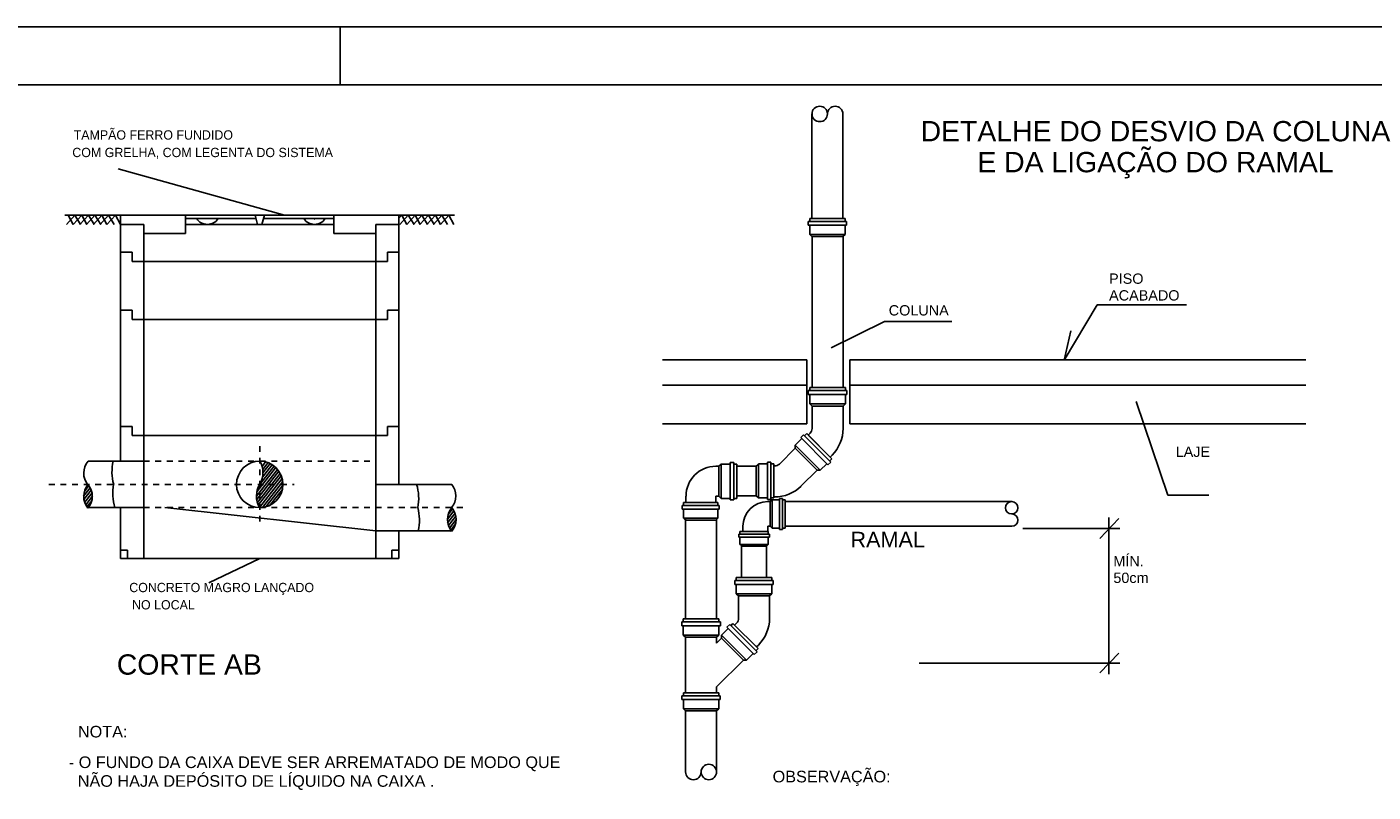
# Model space of a CAD drawing. Header units: millimetres. Extents: x 567 to 934, y -1 to 364.
# Tile 74 of 256: x 658 to 681, y 45 to 58. Entities that reach past the tile are written whole.
import ezdxf
from ezdxf.enums import TextEntityAlignment as Align

# ---------------------------------------------------------------- set-up
doc = ezdxf.new("R2010")
doc.units = ezdxf.units.MM
doc.header["$MEASUREMENT"] = 0
for name, pattern in [('ACAD_ISO03W100', [3, 1.2, -1.8]), ('DASHDOTX2', [5.08, 2.54, -1.27, 0, -1.27]), ('HIDDEN', [0.9525, 0.635, -0.3175])]:
    doc.linetypes.add(name, pattern=pattern)
doc.layers.get('0').update_dxf_attribs({"lineweight": 18})
for name, color, linetype in [('ALVENARIA', 9, 'Continuous'), ('ES-DETALHE', 7, 'Continuous'), ('FOLHA_PADRÃO', 7, 'Continuous'), ('TEX', 4, 'Continuous'), ('TEXTO', 2, 'Continuous')]:
    doc.layers.add(name, color=color, linetype=linetype)
doc.styles.add('ROMANS', font='arial.ttf')

# ---------------------------------------------------------------- blocks, each defined once
blk = doc.blocks.new('A1EST. 1500')
at = {"layer": 'FOLHA_PADRÃO', "color": 1, "linetype": 'Continuous'}
for p, q in [((150.008, 59.4), (0, 59.4)), ((95.5, 59.4), (95.5, 58.4))]:
    blk.add_line(p, q, dxfattribs=at)
at = {"layer": 'FOLHA_PADRÃO', "color": 6, "linetype": 'Continuous'}
blk.add_lwpolyline([(149, 58.4), (149, 1), (1, 1), (1, 58.4), (149, 58.4)], dxfattribs=at)

msp = doc.modelspace()

# ---------------------------------------------------------------- linework, layer by layer
at = {"layer": 'ALVENARIA', "linetype": 'Continuous', "ltscale": 0.001}
for p, q in [((658.202, 55.063), (659.16, 55.063)), ((658.374, 55.063), (658.228, 54.903)), ((658.26, 55.063), (658.347, 54.903)), ((658.494, 55.063), (658.347, 54.903)), ((658.374, 55.063), (658.472, 54.903)), ((658.607, 55.063), (658.461, 54.903)), ((658.494, 55.063), (658.581, 54.903)), ((658.72, 55.063), (658.574, 54.903)), ((658.607, 55.063), (658.705, 54.903)), ((658.84, 55.063), (658.694, 54.903)), ((658.72, 55.063), (658.819, 54.903)), ((658.953, 55.063), (658.807, 54.903)), ((658.84, 55.063), (658.927, 54.903)), ((659.073, 55.063), (658.927, 54.903)), ((658.953, 55.063), (659.052, 54.903)), ((659.073, 55.063), (659.16, 54.903)), ((659.164, 55.063), (659.17, 55.059)), ((659.17, 55.059), (659.172, 55.063)), ((661.496, 55.002), (660.28, 55.002)), ((661.522, 54.903), (661.48, 55.063)), ((661.595, 54.903), (661.64, 55.063)), ((662.84, 55.002), (661.623, 55.002)), ((663.96, 55.063), (664.918, 55.063)), ((664.007, 55.063), (663.96, 55.011)), ((664.121, 55.063), (663.975, 54.903)), ((664.007, 55.063), (664.094, 54.903)), ((664.241, 55.063), (664.094, 54.903)), ((664.121, 55.063), (664.219, 54.903)), ((664.354, 55.063), (664.208, 54.903)), ((664.241, 55.063), (664.328, 54.903)), ((664.467, 55.063), (664.321, 54.903)), ((664.354, 55.063), (664.452, 54.903)), ((664.587, 55.063), (664.441, 54.903)), ((664.467, 55.063), (664.566, 54.903)), ((664.7, 55.063), (664.554, 54.903)), ((664.587, 55.063), (664.674, 54.903)), ((664.82, 55.063), (664.674, 54.903)), ((664.7, 55.063), (664.799, 54.903)), ((664.82, 55.063), (664.907, 54.903)), ((660.278, 54.979), (660.278, 54.979)), ((660.28, 54.903), (662.84, 54.903)), ((661.522, 54.903), (661.595, 54.903)), ((659.16, 54.423), (659.36, 54.423)), ((659.36, 54.423), (659.36, 54.263)), ((663.76, 54.423), (663.76, 54.263)), ((663.96, 54.423), (663.76, 54.423)), ((659.16, 53.423), (659.36, 53.423)), ((659.36, 53.423), (659.36, 53.263)), ((663.76, 53.423), (663.76, 53.263)), ((663.96, 53.423), (663.76, 53.423)), ((659.16, 51.423), (659.36, 51.423)), ((659.36, 51.423), (659.36, 51.263)), ((663.76, 51.423), (663.76, 51.263)), ((663.96, 51.423), (663.76, 51.423)), ((663.958, 51.174), (663.958, 51.174)), ((663.56, 50.423), (663.56, 49.703)), ((659.16, 49.292), (659.281, 49.292)), ((659.281, 49.143), (659.281, 49.292)), ((663.839, 49.291), (663.96, 49.291)), ((663.839, 49.142), (663.839, 49.291))]:
    msp.add_line(p, q, dxfattribs=at)
at = {"layer": 'ALVENARIA', "color": 2, "linetype": 'Continuous', "ltscale": 0.001}
for p, q in [((659.16, 55.063), (663.96, 55.063)), ((659.16, 55.063), (659.16, 50.823)), ((660.28, 55.063), (660.28, 54.743)), ((662.84, 55.063), (662.84, 54.743)), ((663.96, 55.063), (663.96, 50.423)), ((659.16, 54.903), (659.56, 54.903)), ((659.56, 54.903), (659.56, 49.143)), ((663.56, 54.903), (663.56, 49.143)), ((663.56, 54.903), (663.96, 54.903)), ((659.56, 54.743), (660.28, 54.743)), ((662.84, 54.743), (663.56, 54.743)), ((658.604, 50.823), (659.56, 50.823)), ((663.56, 50.423), (664.869, 50.423)), ((658.59, 50.023), (659.56, 50.023)), ((659.16, 50.023), (659.16, 49.143)), ((663.56, 49.623), (664.877, 49.623)), ((663.96, 49.623), (663.96, 49.143)), ((659.16, 49.143), (663.96, 49.143))]:
    msp.add_line(p, q, dxfattribs=at)
at = {"layer": 'ALVENARIA', "color": 0, "linetype": 'Continuous', "ltscale": 0.001}
for p, q in [((659.36, 54.263), (663.76, 54.263)), ((659.36, 53.263), (663.76, 53.263)), ((659.36, 51.263), (663.76, 51.263)), ((661.504, 50.219), (661.865, 50.681)), ((661.509, 50.16), (661.89, 50.649)), ((661.511, 50.293), (661.834, 50.706)), ((661.511, 50.293), (661.834, 50.706)), ((661.52, 50.109), (661.913, 50.612)), ((661.555, 50.414), (661.802, 50.731)), ((661.601, 50.733), (661.661, 50.81)), ((661.607, 50.546), (661.771, 50.755)), ((661.612, 50.681), (661.702, 50.797)), ((661.615, 50.621), (661.739, 50.78)), ((658.525, 50.222), (658.638, 50.366)), ((658.538, 50.303), (658.615, 50.402)), ((661.535, 50.065), (661.932, 50.571)), ((661.554, 50.023), (661.947, 50.526)), ((661.607, 50.026), (661.957, 50.474)), ((661.667, 50.038), (661.968, 50.423)), ((661.96, 50.423), (661.968, 50.423)), ((658.529, 50.162), (658.656, 50.325)), ((658.542, 50.113), (658.669, 50.276)), ((658.56, 50.071), (658.675, 50.218)), ((658.582, 50.034), (658.665, 50.141)), ((661.725, 50.047), (661.95, 50.335)), ((664.795, 49.822), (664.908, 49.966)), ((664.799, 49.762), (664.926, 49.925)), ((664.808, 49.903), (664.885, 50.002)), ((664.812, 49.713), (664.939, 49.876)), ((664.83, 49.671), (664.945, 49.818)), ((664.852, 49.634), (664.935, 49.741))]:
    msp.add_line(p, q, dxfattribs=at)
at = {"layer": 'ALVENARIA', "color": 0, "linetype": 'DASHDOTX2', "ltscale": 0.02}
for p, q in [((661.56, 49.782), (661.56, 51.107)), ((657.926, 50.423), (662.155, 50.423)), ((663.56, 50.023), (665.124, 50.023))]:
    msp.add_line(p, q, dxfattribs=at)
at = {"layer": 'ALVENARIA', "color": 0, "linetype": 'ACAD_ISO03W100', "ltscale": 0.01}
for p, q in [((659.56, 50.823), (663.56, 50.823)), ((659.56, 50.023), (663.56, 50.023))]:
    msp.add_line(p, q, dxfattribs=at)
at = {"layer": 'ALVENARIA', "color": 9, "linetype": 'Continuous', "ltscale": 0.004}
msp.add_line((663.56, 49.623), (659.922, 50.023), dxfattribs=at)
at = {"layer": 'ALVENARIA', "color": 2, "linetype": 'Continuous', "ltscale": 0.001}
for centre, radius in [((662.5, 54.995), 0.00134), ((661.56, 50.423), 0.4)]:
    msp.add_circle(centre, radius, dxfattribs=at)
at = {"layer": 'ALVENARIA', "linetype": 'Continuous', "ltscale": 0.001}
for centre in [(660.658, 55.124), (662.505, 55.124)]:
    msp.add_arc(centre, 0.221, 213.3643, 326.6357, dxfattribs=at)
at = {"layer": 'ALVENARIA', "color": 2, "linetype": 'Continuous', "ltscale": 0.001}
for centre, start, end in [((658.84, 50.615), 138.4451, 219.9064), ((658.84, 50.215), 139.1813, 219.9064), ((658.36, 50.218), 319.1813, 40.6325), ((664.626, 50.223), 320.4477, 39.4347), ((665.109, 49.815), 139.1813, 219.9064), ((664.63, 49.818), 319.1813, 40.6325)]:
    msp.add_arc(centre, 0.314, start, end, dxfattribs=at)
at = {"layer": 'ALVENARIA', "color": 0, "linetype": 'Continuous', "ltscale": 0.001}
for centre, radius, start, end in [((659.815, 50.639), 0.802, 166.7238, 195.6212), ((661.215, 50.626), 0.4, 329.4965, 30.5035), ((659.828, 50.264), 0.802, 168.5768, 197.5097), ((661.904, 50.219), 0.4, 149.3823, 209.3861), ((663.498, 50.182), 0.802, 348.5768, 17.5097), ((663.511, 49.807), 0.802, 346.7238, 15.6212)]:
    msp.add_arc(centre, radius, start, end, dxfattribs=at)
at = {"layer": 'ES-DETALHE', "color": 2}
for p, q in [((671.078, 56.806), (671.078, 55.007)), ((671.612, 56.806), (671.612, 55.007)), ((671.041, 55.007), (671.649, 55.007)), ((671.041, 54.954), (671.041, 55.007)), ((671.649, 55.007), (671.649, 54.954)), ((671.014, 54.89), (671.014, 54.954)), ((671.041, 54.73), (671.041, 54.89)), ((671.649, 54.73), (671.649, 54.89)), ((671.676, 54.954), (671.676, 54.89)), ((671.078, 54.693), (671.041, 54.73)), ((671.081, 52.093), (671.081, 54.693)), ((671.649, 54.73), (671.612, 54.693)), ((671.615, 52.093), (671.615, 54.693)), ((671.015, 51.973), (671.015, 52.039)), ((671.654, 52.093), (671.042, 52.093)), ((671.042, 52.039), (671.042, 52.093)), ((671.654, 52.039), (671.654, 52.093)), ((671.68, 51.973), (671.68, 52.039)), ((671.042, 51.812), (671.042, 51.973)), ((671.042, 51.812), (671.081, 51.772)), ((671.081, 51.387), (671.081, 51.772)), ((671.654, 51.812), (671.615, 51.772)), ((671.615, 51.387), (671.615, 51.772)), ((671.654, 51.812), (671.654, 51.973)), ((670.886, 51.232), (670.934, 51.279)), ((670.952, 51.26), (670.99, 51.297)), ((671.013, 51.271), (671.047, 51.304)), ((670.791, 51.1), (670.79, 51.044)), ((670.791, 51.1), (670.905, 51.213)), ((671.39, 50.893), (671.013, 51.271)), ((670.517, 50.773), (670.79, 51.044)), ((671.383, 50.825), (671.421, 50.863)), ((671.39, 50.893), (671.424, 50.927)), ((669.424, 50.736), (669.475, 50.736)), ((669.513, 50.774), (669.475, 50.736)), ((669.513, 50.774), (669.669, 50.774)), ((669.669, 50.8), (669.734, 50.8)), ((669.734, 50.774), (669.785, 50.774)), ((669.785, 50.774), (669.785, 50.182)), ((669.785, 50.734), (670.119, 50.734)), ((670.113, 50.731), (670.149, 50.767)), ((670.155, 50.779), (670.31, 50.779)), ((670.31, 50.805), (670.372, 50.805)), ((670.372, 50.779), (670.423, 50.779)), ((670.423, 50.739), (670.434, 50.739)), ((670.423, 50.715), (670.423, 50.199)), ((670.892, 50.395), (671.166, 50.665)), ((671.221, 50.665), (671.166, 50.665)), ((671.221, 50.665), (671.335, 50.778)), ((671.354, 50.76), (671.402, 50.806)), ((668.907, 50.11), (668.907, 50.22)), ((669.424, 50.11), (669.424, 50.22)), ((669.424, 50.22), (669.475, 50.22)), ((669.513, 50.182), (669.475, 50.22)), ((669.513, 50.182), (669.669, 50.182)), ((669.669, 50.156), (669.734, 50.156)), ((669.734, 50.182), (669.785, 50.182)), ((669.785, 50.224), (670.121, 50.224)), ((670.155, 50.191), (670.119, 50.227)), ((670.155, 50.191), (670.31, 50.191)), ((670.372, 50.165), (670.31, 50.165)), ((670.316, 50.127), (670.359, 50.127)), ((670.39, 50.158), (670.359, 50.127)), ((670.361, 50.203), (670.361, 50.203)), ((670.423, 50.191), (670.372, 50.191)), ((670.39, 50.158), (670.519, 50.158)), ((670.423, 50.206), (670.431, 50.206)), ((670.519, 50.179), (670.572, 50.179)), ((670.572, 50.158), (670.615, 50.158)), ((670.615, 50.158), (670.615, 49.669)), ((670.615, 50.127), (674.521, 50.127)), ((668.84, 49.996), (668.84, 50.058)), ((668.866, 50.11), (669.455, 50.11)), ((668.866, 50.058), (668.866, 50.11)), ((668.866, 49.841), (668.866, 49.996)), ((669.443, 50.048), (669.443, 50.048)), ((669.455, 50.11), (669.455, 50.058)), ((669.455, 49.841), (669.455, 49.996)), ((669.481, 50.058), (669.481, 49.996)), ((668.914, 49.8), (668.878, 49.836)), ((668.9, 48.108), (668.9, 49.813)), ((669.455, 49.841), (669.419, 49.805)), ((669.434, 48.108), (669.434, 49.82)), ((669.889, 49.609), (669.889, 49.7)), ((670.313, 49.669), (670.313, 49.669)), ((670.316, 49.7), (670.359, 49.7)), ((670.316, 49.7), (670.359, 49.7)), ((670.316, 49.609), (670.316, 49.7)), ((670.39, 49.669), (670.359, 49.7)), ((670.39, 49.669), (670.519, 49.669)), ((670.572, 49.669), (670.615, 49.669)), ((670.615, 49.7), (674.521, 49.7)), ((669.815, 49.516), (669.815, 49.567)), ((669.837, 49.567), (669.837, 49.609)), ((669.837, 49.609), (670.323, 49.609)), ((669.837, 49.388), (669.837, 49.516)), ((669.889, 49.609), (670.316, 49.609)), ((670.313, 49.558), (670.313, 49.558)), ((670.323, 49.609), (670.323, 49.567)), ((670.323, 49.388), (670.323, 49.516)), ((670.344, 49.567), (670.344, 49.516)), ((670.519, 49.647), (670.572, 49.647)), ((669.876, 49.353), (669.846, 49.383)), ((669.866, 48.82), (669.866, 49.358)), ((670.323, 49.388), (670.293, 49.358)), ((670.293, 48.82), (670.293, 49.358)), ((669.747, 48.7), (669.747, 48.767)), ((669.774, 48.767), (669.774, 48.82)), ((670.386, 48.82), (669.774, 48.82)), ((670.386, 48.767), (670.386, 48.82)), ((670.412, 48.7), (670.412, 48.767)), ((669.774, 48.539), (669.774, 48.7)), ((669.774, 48.539), (669.813, 48.5)), ((669.813, 48.115), (669.813, 48.5)), ((670.386, 48.539), (670.346, 48.5)), ((670.346, 48.115), (670.346, 48.5)), ((670.386, 48.539), (670.386, 48.7)), ((668.835, 47.988), (668.835, 48.055)), ((668.861, 48.108), (669.473, 48.108)), ((668.861, 48.055), (668.861, 48.108)), ((669.473, 48.055), (669.473, 48.108)), ((669.5, 47.988), (669.5, 48.055)), ((669.745, 47.998), (669.779, 48.032)), ((668.861, 47.827), (668.861, 47.988)), ((668.861, 47.827), (668.9, 47.788)), ((669.473, 47.827), (669.434, 47.788)), ((669.473, 47.827), (669.473, 47.988)), ((669.518, 47.827), (669.632, 47.941)), ((669.518, 47.827), (669.518, 47.772)), ((669.613, 47.96), (669.661, 48.007)), ((669.679, 47.988), (669.717, 48.026)), ((669.717, 48.026), (670.15, 47.594)), ((668.9, 46.833), (668.9, 47.788)), ((669.434, 47.687), (669.434, 47.788)), ((669.434, 47.687), (669.518, 47.772)), ((670.112, 47.556), (670.15, 47.594)), ((670.122, 47.621), (670.156, 47.655)), ((669.434, 46.933), (669.896, 47.395)), ((669.951, 47.395), (669.896, 47.395)), ((669.951, 47.395), (670.065, 47.509)), ((670.084, 47.49), (670.131, 47.537)), ((669.434, 46.833), (669.434, 46.933)), ((668.836, 46.715), (668.836, 46.779)), ((668.863, 46.833), (669.471, 46.833)), ((668.863, 46.779), (668.863, 46.833)), ((668.863, 46.555), (668.863, 46.715)), ((669.471, 46.833), (669.471, 46.779)), ((669.471, 46.555), (669.471, 46.715)), ((669.498, 46.779), (669.498, 46.715)), ((668.9, 46.518), (668.863, 46.555)), ((668.9, 45.467), (668.9, 46.518)), ((669.471, 46.555), (669.434, 46.518)), ((669.434, 45.467), (669.434, 46.518))]:
    msp.add_line(p, q, dxfattribs=at)
at = {"layer": 'ES-DETALHE', "color": 4}
for p, q in [((671.014, 54.954), (671.676, 54.954)), ((671.014, 54.89), (671.676, 54.89)), ((671.041, 54.73), (671.649, 54.73)), ((671.078, 54.693), (671.612, 54.693)), ((671.015, 52.039), (671.68, 52.039)), ((671.015, 51.973), (671.68, 51.973)), ((671.654, 51.812), (671.042, 51.812)), ((671.081, 51.772), (671.615, 51.772)), ((670.934, 51.279), (671.402, 50.806)), ((671.221, 50.665), (670.791, 51.1)), ((670.886, 51.232), (671.354, 50.76)), ((670.79, 51.044), (671.166, 50.665)), ((669.475, 50.22), (669.475, 50.736)), ((669.513, 50.774), (669.513, 50.182)), ((669.669, 50.156), (669.669, 50.8)), ((669.734, 50.156), (669.734, 50.8)), ((670.119, 50.743), (670.119, 50.227)), ((670.155, 50.779), (670.155, 50.191)), ((670.31, 50.805), (670.31, 50.165)), ((670.372, 50.805), (670.372, 50.165)), ((670.359, 49.7), (670.359, 50.127)), ((670.39, 50.158), (670.39, 49.669)), ((670.519, 49.647), (670.519, 50.179)), ((670.572, 49.647), (670.572, 50.179)), ((668.84, 50.058), (669.481, 50.058)), ((668.84, 49.996), (669.481, 49.996)), ((668.866, 49.841), (669.455, 49.841)), ((668.902, 49.805), (669.419, 49.805)), ((669.815, 49.567), (670.344, 49.567)), ((669.815, 49.516), (670.344, 49.516)), ((669.837, 49.388), (670.323, 49.388)), ((669.866, 49.358), (670.293, 49.358)), ((669.747, 48.767), (670.412, 48.767)), ((669.747, 48.7), (670.412, 48.7)), ((670.386, 48.539), (669.774, 48.539)), ((669.813, 48.5), (670.346, 48.5)), ((669.5, 48.055), (668.835, 48.055)), ((669.5, 47.988), (668.835, 47.988)), ((668.861, 47.827), (669.473, 47.827)), ((669.518, 47.827), (669.951, 47.395)), ((670.084, 47.49), (669.613, 47.96)), ((670.131, 47.537), (669.661, 48.007)), ((669.434, 47.788), (668.9, 47.788)), ((669.896, 47.395), (669.518, 47.772)), ((668.836, 46.779), (669.498, 46.779)), ((668.836, 46.715), (669.498, 46.715)), ((668.863, 46.555), (669.471, 46.555)), ((668.9, 46.518), (669.434, 46.518))]:
    msp.add_line(p, q, dxfattribs=at)
at = {"layer": 'ES-DETALHE', "color": 0}
for p, q in [((675.996, 53.517), (675.428, 52.566)), ((677.534, 53.517), (675.996, 53.517)), ((672.327, 53.232), (671.411, 52.774)), ((673.488, 53.232), (672.327, 53.232)), ((675.428, 52.566), (675.541, 53.066)), ((668.501, 52.568), (670.99, 52.568)), ((670.99, 51.465), (670.99, 52.568)), ((671.733, 52.568), (679.591, 52.568)), ((671.733, 51.465), (671.733, 52.568)), ((677.212, 50.236), (676.667, 51.851)), ((677.921, 50.236), (677.212, 50.236)), ((674.712, 49.661), (676.382, 49.661)), ((676.369, 49.834), (676.04, 49.493)), ((676.195, 47.15), (676.195, 49.852)), ((672.925, 47.342), (676.382, 47.342)), ((676.369, 47.515), (676.04, 47.173))]:
    msp.add_line(p, q, dxfattribs=at)
at = {"layer": 'ES-DETALHE', "color": 9}
for p, q in [((668.501, 52.134), (670.99, 52.134)), ((671.733, 52.134), (679.591, 52.134)), ((668.501, 51.465), (670.99, 51.465)), ((671.733, 51.465), (679.591, 51.465))]:
    msp.add_line(p, q, dxfattribs=at)
at = {"layer": 'ES-DETALHE'}
for p, q in [((671.421, 50.863), (670.99, 51.297)), ((670.423, 50.779), (670.423, 50.191)), ((669.42, 50.182), (669.42, 50.182)), ((669.424, 50.22), (669.475, 50.22)), ((668.93, 50.11), (669.446, 50.11)), ((670.122, 47.621), (669.745, 47.998)), ((668.9, 46.833), (669.434, 46.833))]:
    msp.add_line(p, q, dxfattribs=at)
at = {"layer": 'ES-DETALHE', "color": 0}
for points in [[(671.118, 49.914, 0, 0.133, 0), (671.652, 49.914, 0, 0, 0), (673.744, 49.914, 0, 0, 0), (674.277, 49.914, 0, 0, 0)], [(669.175, 48.268, 0, 0.0889, 0), (669.175, 48.623, 0, 0, 0), (669.175, 49.721, 0, 0, 0)]]:
    msp.add_lwpolyline(points, format="xyseb", dxfattribs=at)
at = {"layer": 'ES-DETALHE', "color": 2}
for centre, radius in [((671.212, 56.806), 0.133), ((674.521, 50.02), 0.107), ((669.3, 45.467), 0.133)]:
    msp.add_circle(centre, radius, dxfattribs=at)
for centre, radius, start, end in [((671.478, 56.806), 0.133, 0, 180), ((670.964, 51.387), 0.117, 315, 0), ((670.964, 51.387), 0.651, 315, 0), ((669.424, 50.22), 0.516, 90, 180), ((670.434, 50.857), 0.117, 269.7306, 314.7306), ((670.434, 50.857), 0.651, 269.7306, 314.7306), ((670.316, 49.7), 0.427, 90, 180), ((674.521, 49.807), 0.107, 270, 90), ((669.696, 48.115), 0.117, 315, 0), ((669.696, 48.115), 0.651, 315, 0), ((669.034, 45.467), 0.133, 180, 0)]:
    msp.add_arc(centre, radius, start, end, dxfattribs=at)
at = {"layer": 'TEXTO', "color": 9, "linetype": 'Continuous', "ltscale": 0.001}
for p, q in [((661.989, 55.063), (659.12, 55.86)), ((660.684, 48.726), (661.56, 49.143))]:
    msp.add_line(p, q, dxfattribs=at)

# ---------------------------------------------------------------- block references
msp.add_blockref('A1EST. 1500', (567.449, -1.095))

# ---------------------------------------------------------------- texts
at = {"layer": 'ALVENARIA', "linetype": 'ACAD_ISO03W100', "ltscale": 0.2}
for s, p in [('TAMPÃO FERRO FUNDIDO', (658.353, 56.364)), ('COM GRELHA, COM LEGENTA DO SISTEMA', (658.329, 56.062))]:
    msp.add_text(s, height=0.16, dxfattribs=at).set_placement(p)
at = {"layer": 'ES-DETALHE', "color": 9, "style": 'ROMANS'}
for s, height, p in [('PISO', 0.1778, (676.199, 53.879)), ('ACABADO', 0.1778, (676.199, 53.591)), ('COLUNA', 0.1778, (672.401, 53.333)), ('LAJE', 0.1778, (677.347, 50.896)), ('RAMAL', 0.2667, (671.742, 49.339)), ('MÍN.', 0.1778, (676.273, 49.01)), ('50cm', 0.1778, (676.273, 48.724)), ('- O FUNDO DA CAIXA DEVE SER ARREMATADO DE MODO QUE', 0.2, (658.269, 45.535)), ('OBSERVAÇÃO:', 0.2, (670.4, 45.288)), ('  NÃO HAJA DEPÓSITO DE LÍQUIDO NA CAIXA .', 0.2, (658.269, 45.212))]:
    msp.add_text(s, height=height, dxfattribs=at).set_placement(p)
at = {"layer": 'ES-DETALHE', "color": 4, "style": 'ROMANS'}
msp.add_text('NOTA:', height=0.2, dxfattribs=at).set_placement((658.427, 46.062))
at = {"layer": 'TEX', "color": 5, "style": 'ROMANS'}
for s, p in [('DETALHE DO DESVIO DA COLUNA', (676.999, 56.334)), ('E DA LIGAÇÃO DO RAMAL', (676.999, 55.801))]:
    msp.add_text(s, height=0.35, dxfattribs=at).set_placement(p, align=Align.CENTER)
at = {"layer": 'TEX', "color": 5, "linetype": 'HIDDEN', "style": 'ROMANS'}
msp.add_text('CORTE AB', height=0.35, dxfattribs=at).set_placement((659.097, 47.144))
at = {"layer": 'TEXTO', "color": 9, "linetype": 'ACAD_ISO03W100', "ltscale": 0.001}
for s, p in [('CONCRETO MAGRO LANÇADO', (659.311, 48.566)), ('NO LOCAL', (659.359, 48.268))]:
    msp.add_text(s, height=0.16, dxfattribs=at).set_placement(p)

doc.saveas('drawing.dxf')
